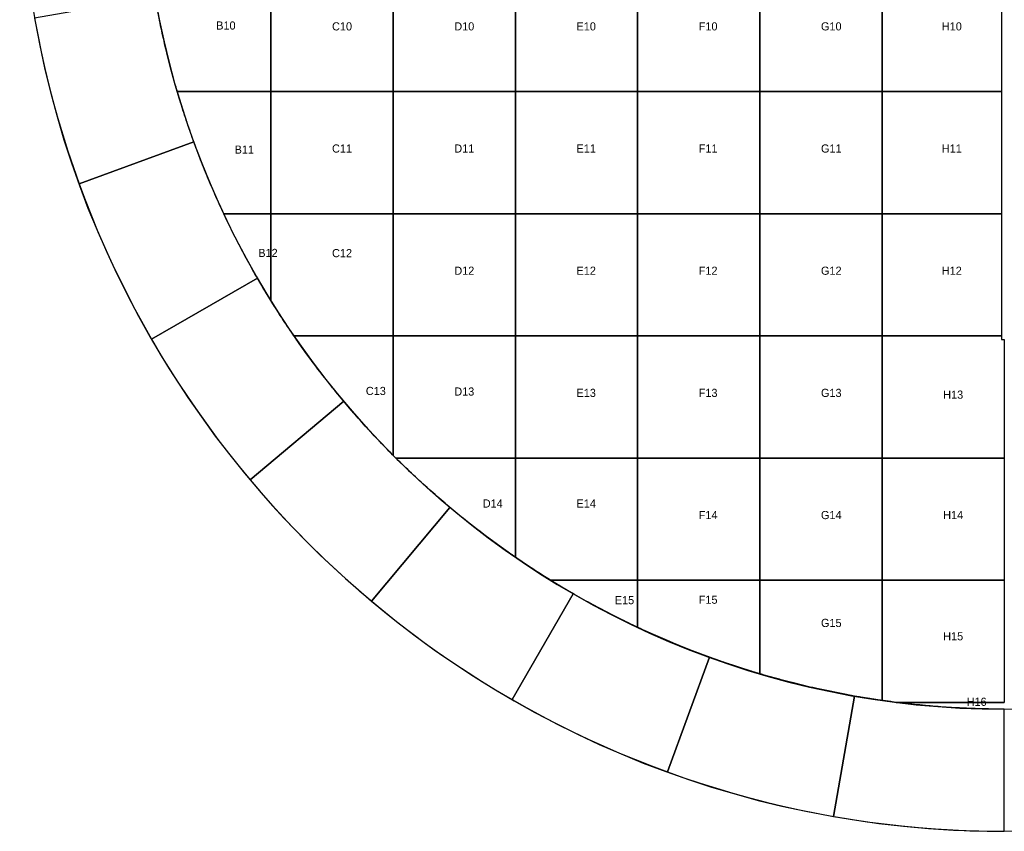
# Model space of a CAD drawing. Header units: millimetres. Extents: x -7250 to 7250, y -7250 to 7250.
# Tile 1 of 15: x -7250 to 0, y -7250 to -1271. Entities that reach past the tile are written whole.
import ezdxf

# ---------------------------------------------------------------- set-up
doc = ezdxf.new("R2010")
doc.units = ezdxf.units.MM
doc.layers.add('CUT', color=1, linetype='Continuous')
doc.layers.add('ID', color=3, linetype='Continuous')

msp = doc.modelspace()

# ---------------------------------------------------------------- linework, layer by layer
at = {"layer": 'CUT'}
for points in [[(-5400, -900), (-5400, -1800), (-5400, -1800), (-6089.5, -1800), (-6093.3, -1787.3), (-6098.7, -1768.6), (-6104.1, -1749.9), (-6109.5, -1731.1), (-6114.8, -1712.4), (-6120, -1693.6), (-6125.1, -1674.8), (-6130.3, -1656), (-6135.3, -1637.2), (-6140.3, -1618.4), (-6145.2, -1599.6), (-6150.1, -1580.7), (-6154.9, -1561.8), (-6159.7, -1542.9), (-6164.4, -1524), (-6169, -1505.1), (-6173.6, -1486.2), (-6178.2, -1467.2), (-6182.6, -1448.3), (-6187.1, -1429.3), (-6191.4, -1410.3), (-6195.7, -1391.3), (-6199.9, -1372.3), (-6204.1, -1353.3), (-6208.3, -1334.2), (-6212.3, -1315.2), (-6216.3, -1296.1), (-6220.3, -1277), (-6224.2, -1257.9)], [(0, -6350), (-19.5, -6350), (-39, -6349.9), (-58.4, -6349.7), (-77.9, -6349.5), (-97.4, -6349.3), (-116.9, -6348.9), (-136.4, -6348.5), (-155.8, -6348.1), (-175.3, -6347.6), (-194.8, -6347), (-214.3, -6346.4), (-233.7, -6345.7), (-253.2, -6345), (-272.7, -6344.1), (-292.1, -6343.3), (-311.6, -6342.4), (-331, -6341.4), (-350.5, -6340.3), (-369.9, -6339.2), (-389.4, -6338.1), (-408.8, -6336.8), (-428.3, -6335.5), (-447.7, -6334.2), (-467.1, -6332.8), (-486.6, -6331.3), (-506, -6329.8), (-525.4, -6328.2), (-544.8, -6326.6), (-564.2, -6324.9), (-583.6, -6323.1), (-603, -6321.3), (-622.4, -6319.4), (-641.8, -6317.5), (-661.2, -6315.5), (-680.5, -6313.4), (-699.9, -6311.3), (-719.3, -6309.1), (-738.6, -6306.9), (-758, -6304.6), (-777.3, -6302.2), (-795.3, -6300), (0, -6300)]]:
    msp.add_lwpolyline(points, dxfattribs=at)
for points in [[(-5400, -900), (-4500, -900), (-4500, -1800), (-5400, -1800), (-5400, -900)], [(-4500, -900), (-3600, -900), (-3600, -1800), (-4500, -1800), (-4500, -900)], [(-3600, -900), (-2700, -900), (-2700, -1800), (-3600, -1800), (-3600, -900)], [(-2700, -900), (-1800, -900), (-1800, -1800), (-2700, -1800), (-2700, -900)], [(-1800, -900), (-900, -900), (-900, -1800), (-1800, -1800), (-1800, -900)], [(-900, -900), (-20, -900), (-20, -1800), (-900, -1800), (-900, -900)], [(-5967, -2171.8), (-6004, -2067.4), (-6039.2, -1962.3), (-6072.5, -1856.6), (-6104, -1750.3), (-6133.6, -1643.5), (-6161.4, -1536.2), (-6187.2, -1428.4), (-6211.2, -1320.2), (-6233.3, -1211.6), (-6253.5, -1102.7), (-7139.9, -1258.9), (-7116.8, -1383.4), (-7091.6, -1507.4), (-7064.2, -1630.9), (-7034.6, -1753.9), (-7003, -1876.4), (-6969.1, -1998.4), (-6933.2, -2119.7), (-6895.2, -2240.4), (-6855, -2360.4), (-6812.8, -2479.6), (-5967, -2171.8)], [(-5400, -2700), (-5747.4, -2700), (-5748.6, -2697.4), (-5756.9, -2679.7), (-5765.1, -2662), (-5773.2, -2644.3), (-5781.3, -2626.6), (-5789.3, -2608.9), (-5797.3, -2591.1), (-5805.2, -2573.3), (-5813.1, -2555.5), (-5820.9, -2537.6), (-5828.7, -2519.7), (-5836.4, -2501.8), (-5844, -2483.9), (-5851.6, -2466), (-5859.2, -2448), (-5866.6, -2430), (-5874.1, -2412), (-5881.4, -2394), (-5888.8, -2375.9), (-5896, -2357.9), (-5903.2, -2339.8), (-5910.4, -2321.6), (-5917.5, -2303.5), (-5924.5, -2285.3), (-5931.5, -2267.1), (-5938.4, -2248.9), (-5945.3, -2230.7), (-5952.1, -2212.5), (-5958.9, -2194.2), (-5965.6, -2175.9), (-5972.2, -2157.6), (-5978.8, -2139.3), (-5985.3, -2120.9), (-5991.8, -2102.5), (-5998.2, -2084.1), (-6004.6, -2065.7), (-6010.9, -2047.3), (-6017.2, -2028.8), (-6023.4, -2010.4), (-6029.5, -1991.9), (-6035.6, -1973.4), (-6041.6, -1954.8), (-6047.6, -1936.3), (-6053.5, -1917.7), (-6059.3, -1899.2), (-6065.1, -1880.6), (-6070.9, -1861.9), (-6076.6, -1843.3), (-6082.2, -1824.7), (-6087.8, -1806), (-6089.5, -1800), (-5400, -1800), (-5400, -2700)], [(-5400, -1800), (-4500, -1800), (-4500, -2700), (-5400, -2700), (-5400, -1800)], [(-4500, -1800), (-3600, -1800), (-3600, -2700), (-4500, -2700), (-4500, -1800)], [(-3600, -1800), (-2700, -1800), (-2700, -2700), (-3600, -2700), (-3600, -1800)], [(-2700, -1800), (-1800, -1800), (-1800, -2700), (-2700, -2700), (-2700, -1800)], [(-1800, -1800), (-900, -1800), (-900, -2700), (-1800, -2700), (-1800, -1800)], [(-900, -1800), (-20, -1800), (-20, -2700), (-900, -2700), (-900, -1800)], [(-5499.3, -3175), (-5553.8, -3078.5), (-5606.7, -2981.1), (-5657.9, -2882.8), (-5707.3, -2783.7), (-5755.1, -2683.6), (-5801, -2582.8), (-5845.2, -2481.1), (-5887.6, -2378.8), (-5928.2, -2275.6), (-5967, -2171.8), (-6812.8, -2479.6), (-6768.5, -2598.2), (-6722.1, -2715.9), (-6673.7, -2832.8), (-6623.2, -2948.8), (-6570.7, -3064), (-6516.3, -3178.2), (-6459.8, -3291.4), (-6401.4, -3403.7), (-6341, -3514.9), (-6278.7, -3625), (-5499.3, -3175)], [(-5400, -3341), (-5406.1, -3331.1), (-5416.3, -3314.5), (-5426.4, -3297.9), (-5436.5, -3281.2), (-5446.6, -3264.6), (-5456.6, -3247.8), (-5466.5, -3231.1), (-5476.4, -3214.3), (-5486.2, -3197.5), (-5496, -3180.6), (-5505.7, -3163.7), (-5515.4, -3146.8), (-5525.1, -3129.9), (-5534.6, -3112.9), (-5544.2, -3095.9), (-5553.6, -3078.9), (-5563, -3061.9), (-5572.4, -3044.8), (-5581.7, -3027.7), (-5591, -3010.5), (-5600.2, -2993.4), (-5609.4, -2976.2), (-5618.5, -2959), (-5627.5, -2941.7), (-5636.5, -2924.4), (-5645.5, -2907.1), (-5654.3, -2889.8), (-5663.2, -2872.4), (-5672, -2855), (-5680.7, -2837.6), (-5689.4, -2820.2), (-5698, -2802.7), (-5706.6, -2785.2), (-5715.1, -2767.7), (-5723.6, -2750.1), (-5732, -2732.6), (-5740.3, -2715), (-5747.4, -2700), (-5400, -2700), (-5400, -3341)], [(-4500, -2700), (-4500, -3600), (-5230.9, -3600), (-5236.1, -3592.4), (-5247.1, -3576.3), (-5258.1, -3560.2), (-5269, -3544.1), (-5279.8, -3527.9), (-5290.6, -3511.7), (-5301.4, -3495.4), (-5312.1, -3479.1), (-5322.7, -3462.8), (-5333.3, -3446.5), (-5343.9, -3430.1), (-5354.4, -3413.7), (-5364.8, -3397.2), (-5375.2, -3380.8), (-5385.6, -3364.3), (-5395.9, -3347.7), (-5400, -3341), (-5400, -2700), (-4500, -2700)], [(-4500, -2700), (-3600, -2700), (-3600, -3600), (-4500, -3600), (-4500, -2700)], [(-3600, -2700), (-2700, -2700), (-2700, -3600), (-3600, -3600), (-3600, -2700)], [(-2700, -2700), (-1800, -2700), (-1800, -3600), (-2700, -3600), (-2700, -2700)], [(-1800, -2700), (-900, -2700), (-900, -3600), (-1800, -3600), (-1800, -2700)], [(-900, -2700), (-20, -2700), (-20, -3600), (-900, -3600), (-900, -2700)], [(-4864.4, -4081.7), (-4934.9, -3996.2), (-5003.9, -3909.5), (-5071.3, -3821.5), (-5137.3, -3732.4), (-5201.6, -3642.2), (-5264.4, -3550.9), (-5325.6, -3458.5), (-5385.1, -3365), (-5443, -3270.5), (-5499.3, -3175), (-6278.7, -3625), (-6214.5, -3734), (-6148.3, -3841.9), (-6080.4, -3948.6), (-6010.5, -4054.1), (-5938.9, -4158.4), (-5865.4, -4261.4), (-5790.1, -4363.2), (-5713.1, -4463.5), (-5634.3, -4562.6), (-5553.8, -4660.2), (-4864.4, -4081.7)], [(-4500, -4480.2), (-4503.9, -4476.3), (-4517.6, -4462.5), (-4531.3, -4448.6), (-4544.9, -4434.7), (-4558.5, -4420.7), (-4572, -4406.7), (-4585.5, -4392.7), (-4599, -4378.6), (-4612.4, -4364.5), (-4625.7, -4350.3), (-4639.1, -4336.1), (-4652.4, -4321.8), (-4665.6, -4307.5), (-4678.8, -4293.2), (-4691.9, -4278.8), (-4705, -4264.4), (-4718.1, -4249.9), (-4731.1, -4235.4), (-4744.1, -4220.9), (-4757, -4206.3), (-4769.9, -4191.7), (-4782.7, -4177.1), (-4795.5, -4162.4), (-4808.3, -4147.6), (-4821, -4132.9), (-4833.6, -4118.1), (-4846.2, -4103.2), (-4858.8, -4088.3), (-4871.3, -4073.4), (-4883.8, -4058.4), (-4896.2, -4043.4), (-4908.6, -4028.4), (-4921, -4013.3), (-4933.2, -3998.2), (-4945.5, -3983), (-4957.7, -3967.9), (-4969.8, -3952.6), (-4981.9, -3937.4), (-4994, -3922.1), (-5006, -3906.7), (-5018, -3891.3), (-5029.9, -3875.9), (-5041.7, -3860.5), (-5053.6, -3845), (-5065.3, -3829.5), (-5077.1, -3813.9), (-5088.7, -3798.3), (-5100.4, -3782.7), (-5111.9, -3767), (-5123.5, -3751.3), (-5135, -3735.6), (-5146.4, -3719.8), (-5157.8, -3704), (-5169.1, -3688.2), (-5180.4, -3672.3), (-5191.7, -3656.4), (-5202.9, -3640.4), (-5214, -3624.5), (-5225.1, -3608.4), (-5230.9, -3600), (-4500, -3600), (-4500, -4480.2)], [(-3600, -3600), (-3600, -4500), (-4480.2, -4500), (-4490.1, -4490.1), (-4500, -4480.2), (-4500, -3600), (-3600, -3600)], [(-3600, -3600), (-2700, -3600), (-2700, -4500), (-3600, -4500), (-3600, -3600)], [(-2700, -3600), (-1800, -3600), (-1800, -4500), (-2700, -4500), (-2700, -3600)], [(-1800, -3600), (-900, -3600), (-900, -4500), (-1800, -4500), (-1800, -3600)], [(-900, -3600), (-20, -3600), (-20, -3626), (0, -3626), (0, -4500), (-900, -4500), (-900, -3600)], [(-4081.7, -4864.4), (-4166, -4792.4), (-4249, -4719), (-4330.7, -4644.1), (-4411.1, -4567.8), (-4490.1, -4490.1), (-4567.8, -4411.1), (-4644.1, -4330.7), (-4719, -4249), (-4792.4, -4166), (-4864.4, -4081.7), (-5553.8, -4660.2), (-5471.6, -4756.4), (-5387.8, -4851.2), (-5302.3, -4944.5), (-5215.2, -5036.3), (-5126.5, -5126.5), (-5036.3, -5215.2), (-4944.5, -5302.3), (-4851.2, -5387.8), (-4756.4, -5471.6), (-4660.2, -5553.8), (-4081.7, -4864.4)], [(-3600, -5230.9), (-3608.4, -5225.1), (-3624.5, -5214), (-3640.4, -5202.9), (-3656.4, -5191.7), (-3672.3, -5180.4), (-3688.2, -5169.1), (-3704, -5157.8), (-3719.8, -5146.4), (-3735.6, -5135), (-3751.3, -5123.5), (-3767, -5111.9), (-3782.7, -5100.4), (-3798.3, -5088.7), (-3813.9, -5077.1), (-3829.5, -5065.3), (-3845, -5053.6), (-3860.5, -5041.7), (-3875.9, -5029.9), (-3891.3, -5018), (-3906.7, -5006), (-3922.1, -4994), (-3937.4, -4981.9), (-3952.6, -4969.8), (-3967.9, -4957.7), (-3983, -4945.5), (-3998.2, -4933.2), (-4013.3, -4921), (-4028.4, -4908.6), (-4043.4, -4896.2), (-4058.4, -4883.8), (-4073.4, -4871.3), (-4088.3, -4858.8), (-4103.2, -4846.2), (-4118.1, -4833.6), (-4132.9, -4821), (-4147.6, -4808.3), (-4162.4, -4795.5), (-4177.1, -4782.7), (-4191.7, -4769.9), (-4206.3, -4757), (-4220.9, -4744.1), (-4235.4, -4731.1), (-4249.9, -4718.1), (-4264.4, -4705), (-4278.8, -4691.9), (-4293.2, -4678.8), (-4307.5, -4665.6), (-4321.8, -4652.4), (-4336.1, -4639.1), (-4350.3, -4625.7), (-4364.5, -4612.4), (-4378.6, -4599), (-4392.7, -4585.5), (-4406.7, -4572), (-4420.7, -4558.5), (-4434.7, -4544.9), (-4448.6, -4531.3), (-4462.5, -4517.6), (-4476.3, -4503.9), (-4480.2, -4500), (-3600, -4500), (-3600, -5230.9)], [(-2700, -4500), (-2700, -5400), (-3341, -5400), (-3347.7, -5395.9), (-3364.3, -5385.6), (-3380.8, -5375.2), (-3397.2, -5364.8), (-3413.7, -5354.4), (-3430.1, -5343.9), (-3446.5, -5333.3), (-3462.8, -5322.7), (-3479.1, -5312.1), (-3495.4, -5301.4), (-3511.7, -5290.6), (-3527.9, -5279.8), (-3544.1, -5269), (-3560.2, -5258.1), (-3576.3, -5247.1), (-3592.4, -5236.1), (-3600, -5230.9), (-3600, -4500), (-2700, -4500)], [(-2700, -4500), (-1800, -4500), (-1800, -5400), (-2700, -5400), (-2700, -4500)], [(-1800, -4500), (-900, -4500), (-900, -5400), (-1800, -5400), (-1800, -4500)], [(-900, -4500), (0, -4500), (0, -5400), (-900, -5400), (-900, -4500)], [(-3175, -5499.3), (-3270.5, -5443), (-3365, -5385.1), (-3458.5, -5325.6), (-3550.9, -5264.4), (-3642.2, -5201.6), (-3732.4, -5137.3), (-3821.5, -5071.3), (-3909.5, -5003.9), (-3996.2, -4934.9), (-4081.7, -4864.4), (-4660.2, -5553.8), (-4562.6, -5634.3), (-4463.5, -5713.1), (-4363.2, -5790.1), (-4261.4, -5865.4), (-4158.4, -5938.9), (-4054.1, -6010.5), (-3948.6, -6080.4), (-3841.9, -6148.3), (-3734, -6214.5), (-3625, -6278.7), (-3175, -5499.3)], [(-2700, -5747.4), (-2715, -5740.3), (-2732.6, -5732), (-2750.1, -5723.6), (-2767.7, -5715.1), (-2785.2, -5706.6), (-2802.7, -5698), (-2820.2, -5689.4), (-2837.6, -5680.7), (-2855, -5672), (-2872.4, -5663.2), (-2889.8, -5654.3), (-2907.1, -5645.5), (-2924.4, -5636.5), (-2941.7, -5627.5), (-2959, -5618.5), (-2976.2, -5609.4), (-2993.4, -5600.2), (-3010.5, -5591), (-3027.7, -5581.7), (-3044.8, -5572.4), (-3061.9, -5563), (-3078.9, -5553.6), (-3095.9, -5544.2), (-3112.9, -5534.6), (-3129.9, -5525.1), (-3146.8, -5515.4), (-3163.7, -5505.7), (-3180.6, -5496), (-3197.5, -5486.2), (-3214.3, -5476.4), (-3231.1, -5466.5), (-3247.8, -5456.6), (-3264.6, -5446.6), (-3281.2, -5436.5), (-3297.9, -5426.4), (-3314.5, -5416.3), (-3331.1, -5406.1), (-3341, -5400), (-2700, -5400), (-2700, -5747.4)], [(-1800, -5400), (-1800, -6089.5), (-1806, -6087.8), (-1824.7, -6082.2), (-1843.3, -6076.6), (-1861.9, -6070.9), (-1880.6, -6065.1), (-1899.2, -6059.3), (-1917.7, -6053.5), (-1936.3, -6047.6), (-1954.8, -6041.6), (-1973.4, -6035.6), (-1991.9, -6029.5), (-2010.4, -6023.4), (-2028.8, -6017.2), (-2047.3, -6010.9), (-2065.7, -6004.6), (-2084.1, -5998.2), (-2102.5, -5991.8), (-2120.9, -5985.3), (-2139.3, -5978.8), (-2157.6, -5972.2), (-2175.9, -5965.6), (-2194.2, -5958.9), (-2212.5, -5952.1), (-2230.7, -5945.3), (-2248.9, -5938.4), (-2267.1, -5931.5), (-2285.3, -5924.5), (-2303.5, -5917.5), (-2321.6, -5910.4), (-2339.8, -5903.2), (-2357.9, -5896), (-2375.9, -5888.8), (-2394, -5881.4), (-2412, -5874.1), (-2430, -5866.6), (-2448, -5859.2), (-2466, -5851.6), (-2483.9, -5844), (-2501.8, -5836.4), (-2519.7, -5828.7), (-2537.6, -5820.9), (-2555.5, -5813.1), (-2573.3, -5805.2), (-2591.1, -5797.3), (-2608.9, -5789.3), (-2626.6, -5781.3), (-2644.3, -5773.2), (-2662, -5765.1), (-2679.7, -5756.9), (-2697.4, -5748.6), (-2700, -5747.4), (-2700, -5400), (-1800, -5400)], [(-900, -5400), (-900, -6285.9), (-912.5, -6284.1), (-931.7, -6281.3), (-951, -6278.4), (-970.3, -6275.4), (-989.5, -6272.4), (-1008.7, -6269.4), (-1028, -6266.2), (-1047.2, -6263.1), (-1066.4, -6259.8), (-1085.6, -6256.5), (-1104.8, -6253.2), (-1124, -6249.7), (-1143.1, -6246.3), (-1162.3, -6242.7), (-1181.5, -6239.1), (-1200.6, -6235.5), (-1219.7, -6231.8), (-1238.8, -6228), (-1257.9, -6224.2), (-1277, -6220.3), (-1296.1, -6216.3), (-1315.2, -6212.3), (-1334.2, -6208.3), (-1353.3, -6204.1), (-1372.3, -6199.9), (-1391.3, -6195.7), (-1410.3, -6191.4), (-1429.3, -6187.1), (-1448.3, -6182.6), (-1467.2, -6178.2), (-1486.2, -6173.6), (-1505.1, -6169), (-1524, -6164.4), (-1542.9, -6159.7), (-1561.8, -6154.9), (-1580.7, -6150.1), (-1599.6, -6145.2), (-1618.4, -6140.3), (-1637.2, -6135.3), (-1656, -6130.3), (-1674.8, -6125.1), (-1693.6, -6120), (-1712.4, -6114.8), (-1731.1, -6109.5), (-1749.9, -6104.1), (-1768.6, -6098.7), (-1787.3, -6093.3), (-1800, -6089.5), (-1800, -5400), (-900, -5400)], [(0, -5400), (0, -6300), (-795.3, -6300), (-796.6, -6299.8), (-816, -6297.4), (-835.3, -6294.8), (-854.6, -6292.2), (-873.9, -6289.6), (-893.2, -6286.9), (-900, -6285.9), (-900, -5400), (0, -5400)], [(-2171.8, -5967), (-2275.6, -5928.2), (-2378.8, -5887.6), (-2481.1, -5845.2), (-2582.8, -5801), (-2683.6, -5755.1), (-2783.7, -5707.3), (-2882.8, -5657.9), (-2981.1, -5606.7), (-3078.5, -5553.8), (-3175, -5499.3), (-3625, -6278.7), (-3514.9, -6341), (-3403.7, -6401.4), (-3291.4, -6459.8), (-3178.2, -6516.3), (-3064, -6570.7), (-2948.8, -6623.2), (-2832.8, -6673.7), (-2715.9, -6722.1), (-2598.2, -6768.5), (-2479.6, -6812.8), (-2171.8, -5967)], [(-1102.7, -6253.5), (-1211.6, -6233.3), (-1320.2, -6211.2), (-1428.4, -6187.2), (-1536.2, -6161.4), (-1643.5, -6133.6), (-1750.3, -6104), (-1856.6, -6072.5), (-1962.3, -6039.2), (-2067.4, -6004), (-2171.8, -5967), (-2479.6, -6812.8), (-2360.4, -6855), (-2240.4, -6895.2), (-2119.7, -6933.2), (-1998.4, -6969.1), (-1876.4, -7003), (-1753.9, -7034.6), (-1630.9, -7064.2), (-1507.4, -7091.6), (-1383.4, -7116.8), (-1258.9, -7139.9), (-1102.7, -6253.5)], [(0, -6350), (-110.8, -6349), (-221.6, -6346.1), (-332.3, -6341.3), (-443, -6334.5), (-553.4, -6325.8), (-663.8, -6315.2), (-773.9, -6302.7), (-883.7, -6288.2), (-993.4, -6271.8), (-1102.7, -6253.5), (-1258.9, -7139.9), (-1134.1, -7160.7), (-1009, -7179.4), (-883.6, -7196), (-757.8, -7210.3), (-631.9, -7222.4), (-505.7, -7232.3), (-379.4, -7240.1), (-253, -7245.6), (-126.5, -7248.9), (0, -7250), (0, -6350)]]:
    msp.add_lwpolyline(points, close=True, dxfattribs=at)
for radius in [7250, 6350]:
    msp.add_circle((0, 0), radius, dxfattribs=at)

# ---------------------------------------------------------------- texts
at = {"layer": 'ID'}
for s, p in [('B10', (-5803.1, -1343.7)), ('C10', (-4950, -1350)), ('D10', (-4050, -1350)), ('E10', (-3150, -1350)), ('F10', (-2250, -1350)), ('G10', (-1350, -1350)), ('H10', (-460, -1350)), ('B11', (-5667.5, -2258)), ('C11', (-4950, -2250)), ('D11', (-4050, -2250)), ('E11', (-3150, -2250)), ('F11', (-2250, -2250)), ('G11', (-1350, -2250)), ('H11', (-460, -2250)), ('B12', (-5493.2, -3019.1)), ('C12', (-4950, -3020.5)), ('D12', (-4050, -3150)), ('E12', (-3150, -3150)), ('F12', (-2250, -3150)), ('G12', (-1350, -3150)), ('H12', (-460, -3150)), ('C13', (-4701.2, -4035.9)), ('D13', (-4050, -4040.1)), ('E13', (-3150, -4050)), ('F13', (-2250, -4050)), ('G13', (-1350, -4050)), ('H13', (-450, -4063)), ('D14', (-3840.4, -4865.1)), ('E14', (-3150, -4865.5)), ('F14', (-2250, -4950)), ('G14', (-1350, -4950)), ('H14', (-450, -4950)), ('E15', (-2868.1, -5577.1)), ('F15', (-2250, -5573.7)), ('G15', (-1350, -5744.8)), ('H15', (-450, -5842.9)), ('H16', (-277.3, -6325.7))]:
    msp.add_text(s, height=60, dxfattribs=at).set_placement(p)

doc.saveas('drawing.dxf')
